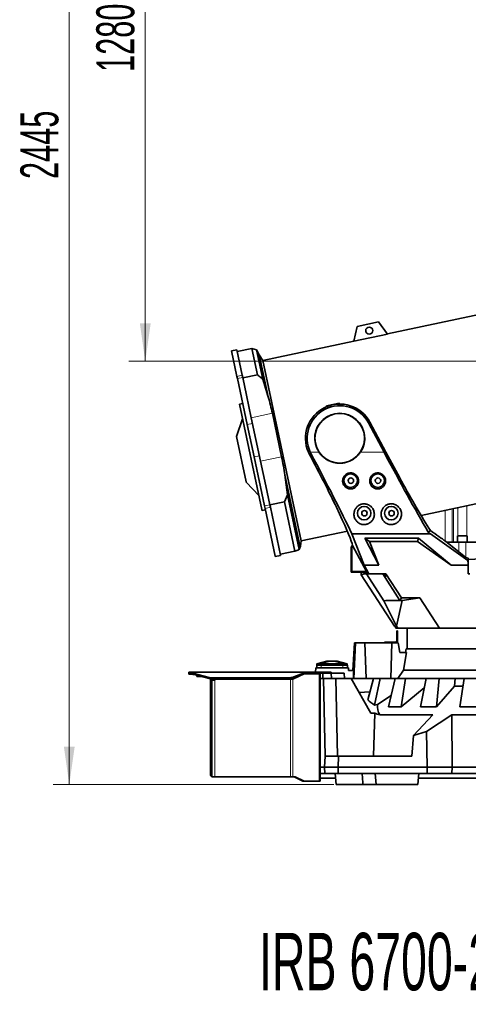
# Model space of a CAD drawing. Header units: millimetres. Extents: x 0 to 11920, y 0 to 8400.
# Tile 44 of 63: x 7201 to 8028, y 4540 to 6355. Entities that reach past the tile are written whole.
import ezdxf

# ---------------------------------------------------------------- set-up
doc = ezdxf.new("R2010")
doc.units = ezdxf.units.MM
doc.header["$LTSCALE"] = 20
doc.styles.add('SLDTEXTSTYLE0', font='TXT', dxfattribs={"width": 0.605})
doc.dimstyles.new('SLDDIMSTYLE0', dxfattribs={"dimtxt": 70, "dimasz": 70, "dimexe": 0, "dimexo": 0.0625, "dimgap": 17.5, "dimtad": 1, "dimdec": 1, "dimrnd": 1e-09, "dimzin": 12, "dimdsep": 46, "dimtxsty": 'SLDTEXTSTYLE0', "dimsah": 1, "dimcen": 0.09, "dimadec": 0, "dimazin": 3, "dimtfac": 1, "dimtofl": 0, "dimtmove": 0, "dimatfit": 3, "dimfxl": 1, "dimfrac": 2, "dimtolj": 1, "dimtzin": 12, "dimarcsym": 0})
doc.dimstyles.new('SLDDIMSTYLE2', dxfattribs={"dimtxt": 70, "dimasz": 70, "dimexe": 0, "dimexo": 0.0625, "dimgap": 17.5, "dimtad": 1, "dimdec": 0, "dimrnd": 1e-09, "dimzin": 12, "dimdsep": 46, "dimtxsty": 'SLDTEXTSTYLE0', "dimsah": 1, "dimcen": 0.09, "dimadec": 0, "dimazin": 3, "dimtfac": 1, "dimtofl": 0, "dimtmove": 0, "dimatfit": 3, "dimfxl": 1, "dimfrac": 2, "dimtolj": 1, "dimtzin": 12, "dimarcsym": 0})

# ---------------------------------------------------------------- blocks, each defined once
blk = doc.blocks.new('_D_1')
at = {"color": 7, "linetype": 'Continuous', "lineweight": 0}
for p, q in [((8250, 7390.6), (7262.5, 7390.6)), ((7292.5, 7390.6), (7292.5, 4945.2)), ((7780.4, 4945.2), (7262.5, 4945.2))]:
    blk.add_line(p, q, dxfattribs=at)
at = {"color": 7, "linetype": 'Continuous', "lineweight": 18}
for points in [[(7292.5, 7390.6), (7282.5, 7320.6), (7302.5, 7320.6)], [(7292.5, 4945.2), (7302.5, 5015.2), (7282.5, 5015.2)]]:
    blk.add_solid(points, dxfattribs=at)
at = {"color": 7, "linetype": 'Continuous', "lineweight": 18, "insert": (7202.3, 6061), "char_height": 70, "attachment_point": 1, "rotation": 90, "style": 'SLDTEXTSTYLE0'}
blk.add_mtext('2445', dxfattribs=at)
blk = doc.blocks.new('_D_2')
at = {"color": 7, "linetype": 'Continuous', "lineweight": 0}
for p, q in [((8456, 7005.2), (7402.5, 7005.2)), ((7432.5, 5725.2), (7432.5, 7005.2)), ((8456, 5725.2), (7402.5, 5725.2))]:
    blk.add_line(p, q, dxfattribs=at)
at = {"color": 7, "linetype": 'Continuous', "lineweight": 18}
for points in [[(7432.5, 7005.2), (7422.5, 6935.2), (7442.5, 6935.2)], [(7432.5, 5725.2), (7442.5, 5795.2), (7422.5, 5795.2)]]:
    blk.add_solid(points, dxfattribs=at)
at = {"color": 7, "linetype": 'Continuous', "lineweight": 18, "insert": (7342.3, 6258.3), "char_height": 70, "attachment_point": 1, "rotation": 90, "style": 'SLDTEXTSTYLE0'}
blk.add_mtext('1280', dxfattribs=at)

msp = doc.modelspace()

# ---------------------------------------------------------------- linework, layer by layer
at = {"color": 7, "linetype": 'Continuous', "lineweight": 35}
for p, q in [((8090.05, 5820.39), (7879.04, 5775.53)), ((7823.31, 5789.25), (7817.06, 5762.16)), ((7862.44, 5797.56), (7823.31, 5789.25)), ((7879.16, 5775.36), (7862.44, 5797.56)), ((7879.16, 5775.36), (7817.06, 5762.16)), ((7817.11, 5762.37), (7649.46, 5726.73)), ((7601.42, 5746.17), (7591.64, 5744.09)), ((7601.6, 5697.21), (7591.64, 5744.09)), ((7611.38, 5699.29), (7601.42, 5746.17)), ((7629.05, 5748.97), (7602.04, 5743.23)), ((7637.66, 5746.29), (7629.05, 5748.97)), ((7639.38, 5700.38), (7629.05, 5748.97)), ((7642.68, 5736.75), (7637.66, 5746.29)), ((7637.66, 5746.29), (7649.2, 5691.99)), ((7649.46, 5726.73), (7642.68, 5736.75)), ((7642.68, 5736.75), (7659.1, 5659.49)), ((7649.46, 5726.73), (7720.15, 5394.16)), ((7612.24, 5695.25), (7611.38, 5699.29)), ((7639.38, 5700.38), (7612.37, 5694.64)), ((7602.46, 5693.17), (7601.6, 5697.21)), ((7620.45, 5608.55), (7602.46, 5693.17)), ((7619.18, 5662.59), (7612.24, 5695.25)), ((7628.01, 5621.06), (7619.18, 5662.59)), ((7612.22, 5647.25), (7606.35, 5646)), ((7647.62, 5451.86), (7606.35, 5646)), ((7766.43, 5643.23), (7789.9, 5648.22)), ((7766.7, 5641.51), (7766.43, 5643.23)), ((7790.4, 5646.36), (7789.9, 5648.22)), ((7666.85, 5629.32), (7683.92, 5549.01)), ((7612.05, 5619.21), (7600.64, 5586.3)), ((7633.14, 5548.83), (7620.45, 5608.55)), ((7645.08, 5540.76), (7628.01, 5621.06)), ((7872.62, 5557.47), (7843.95, 5611.39)), ((7846.73, 5612.86), (7876.18, 5557.47)), ((7618.3, 5503.23), (7600.64, 5586.3)), ((7735.22, 5553.57), (7733.32, 5557.47)), ((7738, 5555.05), (7736.78, 5557.47)), ((7652.31, 5458.67), (7633.14, 5548.83)), ((7654.69, 5495.54), (7645.08, 5540.76)), ((7618.43, 5502.6), (7618.3, 5503.23)), ((7618.43, 5502.6), (7642.24, 5477.17)), ((7689.69, 5515.59), (7717.92, 5382.76)), ((7662.09, 5460.75), (7654.69, 5495.54)), ((7940.99, 5441.1), (8160.75, 5487.82)), ((7689.11, 5466.39), (7662.11, 5460.65)), ((7694.49, 5478.94), (7689.11, 5466.39)), ((7708.49, 5375.23), (7689.11, 5466.39)), ((7694.49, 5478.94), (7715.93, 5378.09)), ((7647.94, 5450.37), (7647.62, 5451.86)), ((7647.94, 5450.37), (7653.81, 5451.62)), ((7653.32, 5453.9), (7652.31, 5458.67)), ((7672.04, 5365.83), (7653.32, 5453.9)), ((7663.1, 5455.98), (7662.09, 5460.75)), ((7681.82, 5367.91), (7663.1, 5455.98)), ((7720.15, 5394.16), (7804.98, 5412.19)), ((7958.14, 5413.29), (7954.18, 5410.04)), ((7718.42, 5384.44), (7720.15, 5394.16)), ((7813.36, 5407.06), (7958.06, 5407.06)), ((7836.21, 5349.58), (7813.36, 5407.06)), ((7814.52, 5385.9), (7813.59, 5389.27)), ((7837.12, 5399.09), (7936.16, 5399.09)), ((7863.11, 5349.58), (7837.12, 5399.09)), ((7837.12, 5399.09), (7845.76, 5393.22)), ((7845.76, 5393.22), (7863.11, 5349.58)), ((7934.3, 5393.22), (7845.76, 5393.22)), ((7936.16, 5399.09), (7934.3, 5393.22)), ((7996.21, 5349.58), (7934.3, 5393.22)), ((7936.16, 5399.09), (7996.21, 5349.58)), ((7958.06, 5407.06), (8027.27, 5358.27)), ((7985.99, 5393.75), (8023.4, 5363.35)), ((7988.49, 5391.72), (8010.6, 5391.72)), ((8008.1, 5403.72), (8008.1, 5391.72)), ((8008.1, 5403.72), (8017.1, 5403.72)), ((8010.6, 5391.72), (8023.6, 5391.72)), ((8017.1, 5403.72), (8026.1, 5403.72)), ((8023.6, 5391.72), (8046.8, 5391.72)), ((8026.1, 5391.72), (8026.1, 5403.72)), ((7708.49, 5375.23), (7681.49, 5369.49)), ((7717.92, 5382.76), (7718.38, 5384.44)), ((7811.97, 5383.22), (7813.02, 5383.57)), ((7811.97, 5336.22), (7811.97, 5383.22)), ((7813.02, 5383.57), (7813.54, 5385.9)), ((7813.54, 5337.79), (7813.54, 5385.9)), ((7813.54, 5385.9), (7814.52, 5385.9)), ((7840.1, 5337.79), (7814.52, 5385.9)), ((7672.16, 5365.27), (7672.04, 5365.83)), ((7672.16, 5365.27), (7681.94, 5367.35)), ((7681.94, 5367.35), (7681.82, 5367.91)), ((8027.97, 5362.09), (8023.4, 5363.35)), ((8027.97, 5358.6), (8027.27, 5358.27)), ((8027.27, 5358.27), (8027.97, 5352.38)), ((8027.97, 5358.6), (8027.97, 5362.09)), ((8052.27, 5361.16), (8027.97, 5359.89)), ((8027.97, 5358.6), (8027.97, 5352.38)), ((7813.54, 5337.79), (7811.97, 5336.22)), ((7839.16, 5336.22), (7811.97, 5336.22)), ((7840.1, 5337.79), (7813.54, 5337.79)), ((7830.64, 5331.77), (7830.64, 5336.22)), ((7835.97, 5333.35), (7835.97, 5336.22)), ((7844.79, 5333.43), (7836.21, 5349.58)), ((7836.21, 5349.58), (7863.11, 5349.58)), ((7839.16, 5336.22), (7840.1, 5337.79)), ((7840.75, 5333.22), (7839.16, 5336.22)), ((7996.21, 5349.58), (8027.97, 5349.58)), ((8027.97, 5349.58), (8027.97, 5352.38)), ((8027.97, 5333.22), (8027.97, 5349.58)), ((7835.97, 5333.35), (7830.64, 5331.77)), ((7830.64, 5331.77), (7892.04, 5237.22)), ((7835.97, 5333.35), (7836.05, 5333.22)), ((7840, 5333.22), (7836.05, 5333.22)), ((7872.21, 5283.62), (7840, 5333.22)), ((7840, 5333.22), (7840.75, 5333.22)), ((7840.75, 5333.22), (7844.58, 5333.22)), ((7844.58, 5333.22), (7844.79, 5333.43)), ((7844.58, 5333.22), (7845.16, 5333.22)), ((7845.16, 5333.22), (7844.79, 5333.43)), ((7845.16, 5333.22), (7876.04, 5333.22)), ((7870.4, 5333.22), (7902.05, 5284.49)), ((7872.4, 5333.22), (7875.85, 5328.22)), ((7876.48, 5328.22), (7873.43, 5333.22)), ((7873.43, 5333.22), (7876.48, 5328.22)), ((7876.04, 5333.22), (7904.62, 5289.22)), ((8027.97, 5333.22), (8030.97, 5333.22)), ((7875.79, 5284.08), (7872.21, 5283.62)), ((7872.21, 5283.62), (7895.49, 5236.99)), ((7902.05, 5284.49), (7875.79, 5284.08)), ((7906.1, 5284.08), (7875.79, 5284.08)), ((7906.1, 5284.08), (7895.49, 5236.99)), ((7904.62, 5289.22), (7902.05, 5284.49)), ((7938.44, 5289.22), (7904.62, 5289.22)), ((7938.44, 5289.22), (7906.1, 5284.08)), ((7974.8, 5233.22), (7938.44, 5289.22)), ((7892.04, 5237.22), (7892.29, 5237.22)), ((7894.89, 5233.22), (7892.29, 5237.22)), ((7894.68, 5233.22), (7894.68, 5233.54)), ((7894.68, 5233.22), (7894.89, 5233.22)), ((7894.89, 5233.22), (7897.94, 5233.22)), ((7895.49, 5236.99), (7897.94, 5233.22)), ((7895.97, 5228.22), (7897.47, 5228.22)), ((7895.97, 5225.72), (7895.97, 5228.22)), ((7897.47, 5228.22), (7897.47, 5225.72)), ((7897.94, 5233.22), (7974.8, 5233.22)), ((7914.97, 5233.22), (7914.97, 5195.22)), ((7914.99, 5233.04), (7914.99, 5233.22)), ((7915.17, 5233.22), (7914.99, 5233.04)), ((7923.14, 5233.04), (7914.99, 5233.04)), ((7923.14, 5233.04), (7923.14, 5233.22)), ((7933.06, 5233.04), (7933.06, 5233.22)), ((7933.25, 5233.22), (7933.06, 5233.04)), ((7962.63, 5233.04), (7933.06, 5233.04)), ((7962.63, 5233.04), (7962.63, 5233.22)), ((8074.27, 5233.22), (7974.8, 5233.22)), ((7982.63, 5233.04), (7982.63, 5233.22)), ((7982.8, 5233.22), (7982.63, 5233.04)), ((8029.12, 5233.04), (7982.63, 5233.04)), ((7873.47, 5206.22), (7873.47, 5207.72)), ((7873.47, 5207.72), (7877.47, 5207.72)), ((7877.47, 5207.72), (7877.47, 5206.22)), ((7877.47, 5207.72), (7893.97, 5207.72)), ((7897.47, 5225.72), (7895.97, 5225.72)), ((7895.97, 5209.72), (7895.97, 5225.72)), ((7897.47, 5209.72), (7897.47, 5225.72)), ((7817.97, 5206.22), (7815.3, 5155.22)), ((7816.97, 5140.22), (7820.05, 5206.22)), ((7817.97, 5206.22), (7820.05, 5206.22)), ((7820.05, 5206.22), (7836.94, 5206.22)), ((7839.6, 5140.22), (7836.94, 5206.22)), ((7836.94, 5206.22), (7887.2, 5206.22)), ((7885.35, 5140.22), (7887.2, 5206.22)), ((7887.2, 5206.22), (7898.48, 5206.22)), ((7901.75, 5188.22), (7898.48, 5206.22)), ((7913.67, 5195.22), (7912.44, 5188.22)), ((7913.67, 5195.22), (8366.27, 5195.22)), ((7767.47, 5172.72), (7748.97, 5167.72)), ((7767.47, 5172.72), (7767.73, 5172.72)), ((7767.73, 5172.72), (7774.8, 5172.72)), ((7774.8, 5172.72), (7779.15, 5172.72)), ((7779.15, 5172.72), (7786.22, 5172.72)), ((7786.22, 5172.72), (7786.47, 5172.72)), ((7804.97, 5167.72), (7786.47, 5172.72)), ((7914.13, 5188.22), (7901.75, 5188.22)), ((7914.13, 5188.22), (7908.69, 5155.98)), ((7746.41, 5152.22), (7746.97, 5160.22)), ((7806.97, 5160.22), (7746.97, 5160.22)), ((7748.96, 5160.22), (7748.96, 5165.22)), ((7748.96, 5165.22), (7756.96, 5165.22)), ((7748.97, 5167.72), (7756.97, 5167.72)), ((7748.97, 5167.72), (7748.97, 5165.22)), ((7756.96, 5165.22), (7796.98, 5165.22)), ((7756.97, 5167.72), (7796.97, 5167.72)), ((7796.97, 5167.72), (7804.97, 5167.72)), ((7796.98, 5165.22), (7804.98, 5165.22)), ((7804.97, 5167.72), (7804.97, 5165.22)), ((7804.98, 5165.22), (7804.98, 5160.22)), ((7807.32, 5155.22), (7806.97, 5160.22)), ((7816.72, 5155.22), (7807.32, 5155.22)), ((7897.84, 5140.22), (7908.69, 5155.98)), ((7908.69, 5155.98), (8366.9, 5155.98)), ((7512.97, 5150.22), (7512.97, 5152.22)), ((7512.97, 5152.22), (7515.78, 5152.22)), ((7515.78, 5150.22), (7512.97, 5150.22)), ((7512.97, 5148.22), (7512.97, 5150.22)), ((7520.73, 5148.22), (7512.97, 5148.22)), ((7515.78, 5152.22), (7516.63, 5151.85)), ((7515.78, 5152.22), (7727.97, 5152.22)), ((7515.78, 5152.22), (7515.78, 5150.22)), ((7515.78, 5150.22), (7516.63, 5150.03)), ((7516.63, 5150.03), (7516.63, 5151.85)), ((7522.37, 5149.55), (7550.54, 5142.11)), ((7522.37, 5147.74), (7550.54, 5140.3)), ((7527.45, 5146.4), (7527.45, 5144.14)), ((7535.99, 5144.14), (7527.45, 5144.14)), ((7552.97, 5139.32), (7552.97, 5139.83)), ((7552.97, 5139.32), (7552.97, 4963.22)), ((7554.97, 5139.67), (7554.97, 5139.32)), ((7554.97, 5139.32), (7554.97, 4963.22)), ((7554.97, 5137.22), (7559.97, 5137.22)), ((7555.84, 5141.47), (7696.53, 5141.47)), ((7555.84, 5139.65), (7696.53, 5139.65)), ((7557.97, 5139.65), (7557.97, 5137.22)), ((7700.35, 5139.22), (7561.97, 5139.22)), ((7700.35, 5139.22), (7704.6, 5139.22)), ((7716.43, 5145.8), (7702.47, 5139.22)), ((7703.25, 5142.56), (7727.48, 5151.85)), ((7703.25, 5140.75), (7727.48, 5150.03)), ((7725.26, 5148.96), (7704.6, 5139.22)), ((7725.36, 5149.22), (7726.38, 5149.22)), ((7753.21, 5149.22), (7726.38, 5149.22)), ((7727.48, 5150.03), (7727.48, 5151.85)), ((7727.48, 5150.03), (7727.97, 5150.22)), ((7727.97, 5152.22), (7727.97, 5150.22)), ((7727.97, 5152.22), (7762.04, 5152.22)), ((7727.97, 5150.22), (7762.04, 5150.22)), ((7751.97, 5150.22), (7751.97, 5149.22)), ((7753.21, 5149.22), (7754.97, 5149.22)), ((7754.95, 5150.22), (7754.95, 5149.22)), ((7754.97, 5150.22), (7754.97, 5149.22)), ((7754.97, 5149.22), (7754.97, 4951.22)), ((7754.97, 5140.22), (7754.97, 4977.22)), ((7754.97, 5140.22), (7760.97, 5140.22)), ((7759.97, 5150.22), (7759.97, 5140.22)), ((7760.97, 5140.22), (7764.08, 4997.22)), ((7783.96, 5140.22), (7760.97, 5140.22)), ((7762.04, 5152.22), (7764.97, 5152.22)), ((7764.97, 5150.22), (7762.04, 5150.22)), ((7764.97, 5152.22), (7764.97, 5150.22)), ((7764.97, 5152.22), (7767.9, 5152.22)), ((7767.9, 5150.22), (7764.97, 5150.22)), ((7767.9, 5152.22), (7772.04, 5152.22)), ((7767.9, 5150.22), (7772.04, 5150.22)), ((7772.04, 5152.22), (7774.97, 5152.22)), ((7774.97, 5150.22), (7772.04, 5150.22)), ((7774.97, 5152.22), (7774.97, 5150.22)), ((7775.85, 5140.22), (7774.97, 5150.22)), ((7798.97, 5150.22), (7774.97, 5150.22)), ((7787.06, 4997.22), (7783.96, 5140.22)), ((7811.89, 5140.22), (7783.96, 5140.22)), ((7799.85, 5140.22), (7798.97, 5150.22)), ((7848.45, 5076.9), (7811.89, 5140.22)), ((7811.89, 5140.22), (7853.05, 5140.22)), ((7853.05, 5140.22), (7842.61, 5101.19)), ((7865.63, 5140.22), (7853.05, 5140.22)), ((7855.31, 5091.67), (7865.63, 5140.22)), ((7865.63, 5140.22), (7893.21, 5140.22)), ((7893.21, 5140.22), (7880.58, 5088.61)), ((7912.33, 5140.22), (7893.21, 5140.22)), ((7904.02, 5088.61), (7912.33, 5140.22)), ((7912.33, 5140.22), (7950.19, 5140.22)), ((7950.19, 5140.22), (7939.59, 5088.61)), ((7974.55, 5140.22), (7950.19, 5140.22)), ((7969.47, 5088.61), (7974.55, 5140.22)), ((7974.55, 5140.22), (8003.9, 5140.22)), ((8002.52, 5126.18), (8003.9, 5140.22)), ((8003.9, 5140.22), (8020.09, 5140.22)), ((8020.09, 5140.22), (8012.26, 5088.61)), ((8048.04, 5140.22), (8020.09, 5140.22)), ((7946.67, 5123.12), (7904.02, 5088.61)), ((8002.52, 5126.18), (7969.47, 5088.61)), ((8017.9, 5126.18), (8002.52, 5126.18)), ((7846.58, 5116.03), (7826.62, 5114.71)), ((7885.6, 5109.13), (7860.45, 5092.46)), ((7860.45, 5092.46), (7855.31, 5091.67)), ((7880.58, 5088.61), (7904.02, 5088.61)), ((7939.59, 5088.61), (7969.47, 5088.61)), ((8012.26, 5088.61), (8046.53, 5088.61)), ((7848.45, 5076.9), (7855.5, 5076.9)), ((7853.36, 4997.22), (7855.5, 5076.9)), ((7864.67, 5073.31), (7962.69, 5073.31)), ((7962.69, 5073.31), (7927.17, 5035.66)), ((7951.1, 5042.61), (7997.31, 5073.31)), ((7997.97, 4977.22), (7997.31, 5073.31)), ((7997.31, 5073.31), (8282.63, 5073.31)), ((7927.17, 5035.66), (7923.6, 4997.22)), ((7927.17, 5035.66), (7951.1, 5042.61)), ((7951.1, 5042.61), (7952.24, 4977.22)), ((7762.97, 4977.22), (7764.02, 4997.22)), ((7764.02, 4997.22), (7788.41, 4997.22)), ((7788.41, 4997.22), (7787.97, 4977.22)), ((7788.41, 4997.22), (7923.6, 4997.22)), ((7762.97, 4977.22), (7754.97, 4977.22)), ((7754.97, 4977.22), (7754.97, 4965.22)), ((7763.6, 4965.22), (7762.97, 4977.22)), ((7787.97, 4977.22), (7762.97, 4977.22)), ((7787.97, 4977.22), (7788.23, 4965.22)), ((7787.97, 4977.22), (7952.24, 4977.22)), ((7952.24, 4977.22), (7952.03, 4965.22)), ((7952.24, 4977.22), (7997.97, 4977.22)), ((7997.89, 4965.22), (7997.97, 4977.22)), ((7997.97, 4977.22), (8281.97, 4977.22)), ((7554.97, 4959.76), (7554.97, 4959.22)), ((7560.97, 4959.22), (7554.97, 4959.22)), ((7554.98, 4963), (7554.98, 4959.75)), ((7700.35, 4959.22), (7560.97, 4959.22)), ((7704.6, 4959.22), (7700.35, 4959.22)), ((7708.84, 4959.22), (7704.6, 4959.22)), ((7706.72, 4959.22), (7723.14, 4951.48)), ((7708.84, 4959.22), (7725.26, 4951.48)), ((7754.97, 4965.22), (7763.6, 4965.22)), ((7783.34, 4957.12), (7754.97, 4957.12)), ((7788.23, 4965.22), (7763.6, 4965.22)), ((7782.63, 4965.22), (7784.38, 4945.22)), ((7952.03, 4965.22), (7788.23, 4965.22)), ((7833.55, 4948.17), (7832.12, 4965.22)), ((7856.47, 4965.22), (7858.22, 4945.22)), ((7934.72, 4945.22), (7936.47, 4965.22)), ((8252.97, 4957.12), (7935.76, 4957.12)), ((7997.89, 4965.22), (7952.03, 4965.22)), ((7997.89, 4965.22), (8134.97, 4965.22)), ((7726.38, 4951.22), (7724.26, 4951.22)), ((7726.38, 4951.22), (7753.21, 4951.22)), ((7754.97, 4951.22), (7753.21, 4951.22)), ((7833.8, 4945.22), (7784.38, 4945.22)), ((7833.54, 4948.17), (7833.8, 4945.22)), ((7858.22, 4945.22), (7833.8, 4945.22)), ((7934.72, 4945.22), (7858.22, 4945.22))]:
    msp.add_line(p, q, dxfattribs=at)
at = {"color": 8, "linetype": 'Continuous', "lineweight": 18}
for p, q in [((7601.6, 5697.21), (7611.38, 5699.29)), ((7602.46, 5693.17), (7612.24, 5695.25)), ((7666.85, 5629.32), (7628.01, 5621.06)), ((7620.45, 5608.55), (7630.23, 5610.63)), ((7846.73, 5612.86), (7843.95, 5611.39)), ((7735.22, 5553.57), (7738, 5555.05)), ((7736.78, 5557.47), (7752.77, 5557.47)), ((7829.18, 5557.47), (7872.62, 5557.47)), ((7633.14, 5548.83), (7642.92, 5550.91)), ((7683.92, 5549.01), (7645.08, 5540.76)), ((7652.31, 5458.67), (7662.09, 5460.75)), ((7653.32, 5453.9), (7663.1, 5455.98)), ((7985.28, 5450.52), (7985.28, 5394.22)), ((7998.01, 5453.23), (7998.01, 5391.72)), ((8000.95, 5391.72), (8000.95, 5453.85)), ((8008.93, 5403.72), (8008.93, 5455.55)), ((8025.27, 5459.02), (8025.27, 5403.72)), ((8010.6, 5391.72), (8010.6, 5373.75)), ((8023.6, 5391.72), (8023.6, 5363.3)), ((7672.04, 5365.83), (7681.82, 5367.91)), ((7875.85, 5328.22), (7876.48, 5328.22)), ((7748.97, 5167.72), (7767.73, 5172.72)), ((7756.97, 5167.72), (7774.8, 5172.72)), ((7796.97, 5167.72), (7779.15, 5172.72)), ((7804.97, 5167.72), (7786.22, 5172.72)), ((7756.96, 5165.22), (7756.96, 5160.22)), ((7756.97, 5167.72), (7756.97, 5165.22)), ((7796.97, 5167.72), (7796.97, 5165.22)), ((7796.98, 5160.22), (7796.98, 5165.22)), ((7516.63, 5151.85), (7727.48, 5151.85)), ((7522.37, 5149.55), (7522.37, 5147.74)), ((7550.54, 5140.3), (7550.54, 5142.11)), ((7554.97, 5139.32), (7552.97, 5139.32)), ((7555.84, 5141.47), (7555.84, 5139.65)), ((7560.97, 5139.65), (7560.97, 5138.22)), ((7560.97, 5138.22), (7560.97, 4959.22)), ((7696.53, 5139.65), (7696.53, 5141.47)), ((7700.35, 5139.98), (7700.35, 5139.22)), ((7700.35, 5139.22), (7700.35, 4959.22)), ((7702.47, 5140.48), (7702.47, 5139.22)), ((7703.25, 5142.56), (7703.25, 5140.75)), ((7704.6, 5139.22), (7704.6, 4959.22)), ((7725.26, 5148.96), (7724.69, 5148.96)), ((7751.09, 5150.22), (7751.09, 5149.22)), ((7753.21, 5149.22), (7753.21, 4951.22)), ((7762.04, 5150.22), (7762.04, 5152.22)), ((7767.9, 5152.22), (7767.9, 5150.22)), ((7772.04, 5150.22), (7772.04, 5152.22)), ((7554.97, 4963.22), (7552.97, 4963.22)), ((7723.14, 4951.48), (7725.26, 4951.48))]:
    msp.add_line(p, q, dxfattribs=at)
at = {"color": 7, "linetype": 'Continuous', "lineweight": 35}
for centre, radius in [((7845.37, 5781.67), 6.5), ((7790.97, 5583.22), 45.76), ((7810.97, 5505.22), 12.5), ((7860.97, 5505.22), 12.5), ((7811.47, 5505.12), 5), ((7861.47, 5505.12), 5), ((7835.97, 5445.22), 12.5), ((7836.47, 5445.12), 5), ((7885.97, 5445.22), 12.5), ((7886.47, 5445.12), 5)]:
    msp.add_circle(centre, radius, dxfattribs=at)
for centre, radius, start, end in [((7790.97, 5583.22), 63.14, 28, 204.0664), ((7790.97, 5583.22), 60, 28, 205.41469), ((7790.97, 5583.22), 46.07, 326.01953, 213.98047), ((7893.97, 5209.72), 2, 270, 0), ((7893.97, 5209.72), 3.5, 270, 0), ((7527.75, 5171.34), 22.45, 240.29551, 256.13178), ((7527.75, 5169.53), 22.45, 240.29551, 256.13178), ((7555.71, 5162.54), 21.08, 255.81279, 270.36552), ((7555.71, 5160.73), 21.08, 255.81279, 270.36552), ((7561.97, 5138.22), 1, 90, 180), ((7696.83, 5160.8), 19.33, 269.12212, 289.39532), ((7696.83, 5158.98), 19.33, 269.12212, 289.39532), ((7726.39, 5146.61), 2.61, 90.25105, 115.59954), ((7556.97, 4963.22), 4, 180, 240.20029), ((7556.97, 4963.22), 2, 180, 186.31146), ((7724.27, 4953.83), 2.61, 244.40046, 269.74895), ((7726.39, 4953.83), 2.61, 244.40046, 269.74895)]:
    msp.add_arc(centre, radius, start, end, dxfattribs=at)
for centre, major_axis, ratio, start_param, end_param in [((7723.06, 5557.47), (-90.61, 169.95), 0.0462453, 4.0485004, 4.6648198), ((7723.06, 5557.47), (-122.59, 229.93), 0.0462453, 3.9749189, 4.6772214), ((7886.27, 5557.47), (-122.59, 229.93), 0.0462453, 1.5461446, 2.2419633), ((7886.27, 5557.47), (-90.61, 169.95), 0.0462453, 1.5461446, 2.1853814), ((7686.07, 5623.01), (-127.92, 239.93), 0.0462453, 3.3457999, 3.9183789), ((7853.56, 5623.01), (-127.92, 239.93), 0.0462453, 2.315503, 2.60918), ((7787.41, 5557.47), (283.61, -229.81), 0.0329942, 5.3675121, 5.3845117), ((7709.73, 5623.01), (295.94, -239.8), 0.0329942, 5.7347287, 5.942284), ((8139.97, -1793.85), (0, 9851.13), 0.0462945, 0.7877974, 0.7899433), ((8139.97, 5128.54), (312.2, 0), 0.2875955, 3.4511356, 3.5647583), ((8139.97, 5089.55), (279.66, 0), 0.3303722, 3.1101313, 3.3182747), ((8139.97, 5133.94), (347.12, 0), 0.2867778, 3.7517854, 3.7964782)]:
    msp.add_ellipse(centre, major_axis=major_axis, ratio=ratio, start_param=start_param, end_param=end_param, dxfattribs=at)
for points, knots in [([(7639.38, 5700.38), (7641.39, 5698.73), (7644.73, 5696), (7647.93, 5693.13), (7649.2, 5691.99)], [0, 0, 0, 0, 0.6015121, 1, 1, 1, 1]), ([(7649.2, 5691.99), (7650.97, 5686.61), (7654.49, 5675.84), (7657.56, 5664.94), (7659.1, 5659.49)], [0, 0, 0, 0, 0.4998418, 1, 1, 1, 1]), ([(7659.1, 5659.49), (7660.55, 5654.51), (7663.44, 5644.53), (7665.71, 5634.39), (7666.85, 5629.32)], [0, 0, 0, 0, 0.4996421, 1, 1, 1, 1]), ([(7752.77, 5557.47), (7754.29, 5555.44), (7757.33, 5551.39), (7763.1, 5546.38), (7769.55, 5542.35), (7776.64, 5539.41), (7784.18, 5537.67), (7792, 5537.17), (7799.83, 5538.01), (7807.43, 5540.13), (7814.57, 5543.52), (7820.57, 5547.75), (7825.48, 5552.45), (7827.95, 5555.8), (7829.18, 5557.47)], [0, 0, 0, 0, 0.084521, 0.1690562, 0.2534882, 0.3379276, 0.4244845, 0.511043, 0.5986345, 0.6862235, 0.7737967, 0.86136, 0.9306833, 1, 1, 1, 1]), ([(7683.92, 5549.01), (7685.04, 5543.47), (7687.28, 5532.39), (7688.88, 5521.19), (7689.69, 5515.59)], [0, 0, 0, 0, 0.4996346, 1, 1, 1, 1]), ([(7800.17, 5494.67), (7800.74, 5494.1), (7801.89, 5492.95), (7803.96, 5491.6), (7806.22, 5490.6), (7808.6, 5490), (7811.03, 5489.81), (7813.4, 5490.01), (7815.69, 5490.6), (7817.85, 5491.53), (7819.82, 5492.8), (7821.6, 5494.39), (7823.11, 5496.27), (7824.32, 5498.41), (7825.17, 5500.76), (7825.62, 5503.27), (7825.62, 5505.84), (7825.19, 5508.4), (7824.31, 5510.83), (7823.04, 5513.07), (7821.4, 5515.04), (7819.48, 5516.68), (7817.32, 5517.96), (7815, 5518.84), (7812.58, 5519.32), (7810.14, 5519.39), (7807.73, 5519.04), (7805.42, 5518.31), (7803.26, 5517.2), (7801.31, 5515.76), (7799.62, 5514.01), (7798.24, 5512), (7797.2, 5509.78), (7796.53, 5507.39), (7796.28, 5504.91), (7796.43, 5502.39), (7797.03, 5499.92), (7798.15, 5497.23), (7799.43, 5495.61), (7800.17, 5494.67)], [0, 0, 0, 0, 0.0265326, 0.0530592, 0.0796386, 0.106213, 0.131795, 0.1573771, 0.1824231, 0.2074732, 0.2329804, 0.2584928, 0.2851297, 0.3117703, 0.3395504, 0.3673308, 0.3956448, 0.4239559, 0.4520126, 0.4800653, 0.5074046, 0.5347407, 0.561349, 0.5879556, 0.6140582, 0.6401605, 0.6660326, 0.6919055, 0.7178111, 0.7437187, 0.7699156, 0.7961153, 0.8228528, 0.8495936, 0.8770494, 0.9045074, 0.9326253, 0.960742, 1, 1, 1, 1]), ([(7850.19, 5494.65), (7850.76, 5494.08), (7851.91, 5492.93), (7853.98, 5491.59), (7856.24, 5490.59), (7858.63, 5489.99), (7861.05, 5489.81), (7863.43, 5490.01), (7865.72, 5490.6), (7867.87, 5491.54), (7869.84, 5492.82), (7871.62, 5494.41), (7873.13, 5496.29), (7874.34, 5498.44), (7875.18, 5500.79), (7875.62, 5503.3), (7875.62, 5505.87), (7875.18, 5508.43), (7874.3, 5510.86), (7873.02, 5513.1), (7871.38, 5515.06), (7869.46, 5516.7), (7867.29, 5517.97), (7864.98, 5518.85), (7862.56, 5519.32), (7860.11, 5519.38), (7857.7, 5519.03), (7855.39, 5518.3), (7853.24, 5517.19), (7851.29, 5515.74), (7849.61, 5513.99), (7848.22, 5511.97), (7847.19, 5509.75), (7846.53, 5507.36), (7846.28, 5504.88), (7846.44, 5502.36), (7847.04, 5499.89), (7848.17, 5497.21), (7849.45, 5495.59), (7850.19, 5494.65)], [0, 0, 0, 0, 0.0265246, 0.0530431, 0.0796145, 0.1061807, 0.1317569, 0.1573333, 0.1823791, 0.207429, 0.2329414, 0.2584589, 0.2851031, 0.311751, 0.3395363, 0.367322, 0.3956367, 0.4239484, 0.4520018, 0.4800512, 0.507386, 0.5347176, 0.5613222, 0.5879251, 0.6140257, 0.6401258, 0.6659973, 0.6918697, 0.7177763, 0.7436849, 0.7698841, 0.7960862, 0.8228275, 0.8495721, 0.8770322, 0.9044945, 0.9326153, 0.9607349, 1, 1, 1, 1]), ([(7689.69, 5515.59), (7690.61, 5509.5), (7692.44, 5497.32), (7693.81, 5485.07), (7694.49, 5478.94)], [0, 0, 0, 0, 0.499832, 1, 1, 1, 1]), ([(7822.68, 5429.76), (7823.4, 5429.1), (7824.83, 5427.77), (7827.42, 5426.16), (7830.32, 5424.95), (7833.31, 5424.26), (7836.24, 5424.09), (7838.94, 5424.33), (7841.46, 5424.93), (7843.83, 5425.84), (7846.05, 5427.07), (7848.2, 5428.68), (7850.15, 5430.63), (7851.95, 5433.05), (7853.39, 5435.85), (7854.44, 5439.13), (7854.89, 5442.69), (7854.65, 5446.45), (7853.66, 5450.18), (7851.97, 5453.61), (7849.63, 5456.61), (7846.93, 5458.98), (7843.91, 5460.73), (7840.87, 5461.84), (7837.77, 5462.39), (7834.8, 5462.45), (7831.91, 5462.03), (7829.17, 5461.19), (7826.62, 5459.96), (7824.26, 5458.35), (7822.17, 5456.39), (7820.33, 5454.07), (7818.87, 5451.46), (7817.78, 5448.5), (7817.18, 5445.33), (7817.11, 5441.91), (7817.67, 5438.43), (7818.86, 5435.15), (7820.51, 5432.21), (7821.96, 5430.58), (7822.68, 5429.76)], [0, 0, 0, 0, 0.0250291, 0.0500363, 0.0752699, 0.1004764, 0.1220395, 0.1436035, 0.1633766, 0.18316, 0.2043971, 0.2256471, 0.2505174, 0.2754006, 0.3050048, 0.3346164, 0.3680187, 0.4014122, 0.4351564, 0.4688729, 0.4993647, 0.5298296, 0.5561661, 0.5824898, 0.6059505, 0.6294091, 0.6516702, 0.6739351, 0.69639, 0.7188525, 0.7426677, 0.766493, 0.7927112, 0.8189407, 0.8483746, 0.8778177, 0.9105198, 0.9432191, 0.9716175, 1, 1, 1, 1]), ([(7872.7, 5429.74), (7873.42, 5429.08), (7874.85, 5427.75), (7877.44, 5426.15), (7880.34, 5424.95), (7883.33, 5424.26), (7886.26, 5424.09), (7888.95, 5424.33), (7891.48, 5424.94), (7893.84, 5425.85), (7896.06, 5427.08), (7898.21, 5428.69), (7900.16, 5430.64), (7901.96, 5433.07), (7903.4, 5435.87), (7904.44, 5439.15), (7904.89, 5442.71), (7904.65, 5446.47), (7903.65, 5450.2), (7901.96, 5453.63), (7899.62, 5456.63), (7896.91, 5458.99), (7893.9, 5460.73), (7890.85, 5461.85), (7887.76, 5462.4), (7884.78, 5462.45), (7881.89, 5462.02), (7879.16, 5461.19), (7876.61, 5459.95), (7874.25, 5458.34), (7872.16, 5456.38), (7870.32, 5454.06), (7868.86, 5451.44), (7867.77, 5448.48), (7867.17, 5445.31), (7867.11, 5441.89), (7867.68, 5438.41), (7868.87, 5435.13), (7870.52, 5432.19), (7871.98, 5430.56), (7872.7, 5429.74)], [0, 0, 0, 0, 0.0250045, 0.0499871, 0.0751954, 0.1003769, 0.1219278, 0.1434798, 0.1632529, 0.1830363, 0.2042813, 0.225539, 0.250422, 0.2753178, 0.3049355, 0.3345607, 0.3679698, 0.4013701, 0.4351093, 0.4688207, 0.4993004, 0.5297532, 0.5560791, 0.5823922, 0.6058472, 0.6293, 0.6515598, 0.6738234, 0.6962807, 0.7187455, 0.7425661, 0.7663968, 0.7926233, 0.818861, 0.8483048, 0.8777578, 0.9104679, 0.9431751, 0.9715955, 1, 1, 1, 1]), ([(7708.49, 5375.23), (7710.71, 5376.07), (7713.25, 5377.03), (7715.63, 5377.97), (7715.93, 5378.09)], [0, 0, 0, 0, 0.87310141, 1, 1, 1, 1]), ([(7715.93, 5378.09), (7716.38, 5378.89), (7717.27, 5380.5), (7717.71, 5382.01), (7717.92, 5382.76)], [0, 0, 0, 0, 0.4998418, 1, 1, 1, 1]), ([(7560.97, 5138.22), (7560.96, 5138.11), (7560.94, 5137.88), (7560.77, 5137.58), (7560.51, 5137.36), (7560.23, 5137.24), (7560.05, 5137.23), (7559.97, 5137.22)], [0, 0, 0, 0, 0.2140405, 0.4280875, 0.6418686, 0.8546218, 1, 1, 1, 1])]:
    msp.add_open_spline(points, degree=3, knots=knots, dxfattribs=at)
msp.add_open_spline([(7727.48, 5151.85), (7727.56, 5151.95), (7727.73, 5152.17), (7727.89, 5152.2), (7727.97, 5152.22)], degree=3, dxfattribs=at)

# ---------------------------------------------------------------- texts
at = {"color": 7, "linetype": 'Continuous', "lineweight": 0, "insert": (7642.29, 4671.78), "char_height": 105.8333, "attachment_point": 1, "style": 'SLDTEXTSTYLE0'}
msp.add_mtext('IRB 6700-205/2.80', dxfattribs=at)

# ---------------------------------------------------------------- dimensions: what is measured, and where the dimension line sits
at = {"color": 7, "linetype": 'Continuous', "lineweight": 18}
for base, p1, p2, dimstyle, picture, middle in [((7292.52, 4945.22), (8253.97, 7390.62), (7784.38, 4945.22), 'SLDDIMSTYLE2', '_D_1', (7292.52, 6167.92)), ((7432.52, 7005.22), (8459.97, 5725.22), (8459.97, 7005.22), 'SLDDIMSTYLE0', '_D_2', (7432.52, 6365.22))]:
    dim = msp.add_linear_dim(base=base, p1=p1, p2=p2, angle=90, dimstyle=dimstyle, dxfattribs=at)
    dim.commit()
    dim.dimension.update_dxf_attribs({"geometry": picture, "text_midpoint": middle, "dimtype": 160})

doc.saveas('drawing.dxf')
